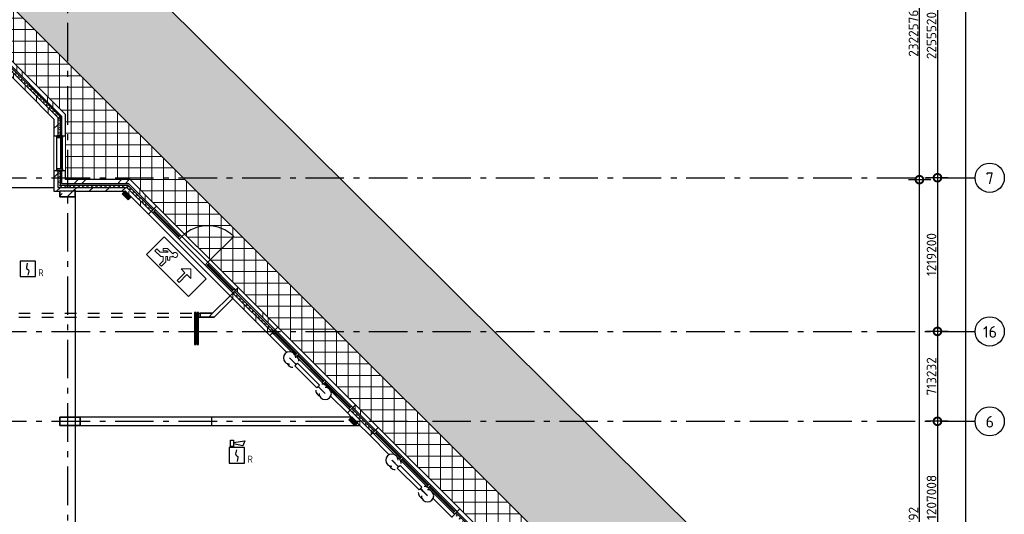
# Model space of a CAD drawing. Header units: millimetres. Extents: x -285236 to 84130, y -470 to 79511.
# Tile 190 of 192: x 39388 to 64984, y 50322 to 63197. Entities that reach past the tile are written whole.
import ezdxf
from ezdxf.enums import TextEntityAlignment as Align

# ---------------------------------------------------------------- set-up
doc = ezdxf.new("R2010")
doc.units = ezdxf.units.MM
doc.linetypes.add('Dash 3mm', pattern=[600, 300, -300])
doc.linetypes.add('NLRS_stramien', pattern=[1650, 1000, -250, 150, -250])
doc.layers.add('EL6511--', color=3, linetype='Continuous')
doc.layers.add('XREF', color=254, linetype='Continuous')
doc.styles.add('ISOCPEUR', font='isocpeur.ttf', dxfattribs={"height": 300})
doc.styles.add('ISOCPEUR_1', font='isocpeur.ttf', dxfattribs={"height": 250})
doc.styles.add('STABICAD-018', font='ISOCP.SHX', dxfattribs={"height": 180})
doc.dimstyles.new('NLRS_2_5mm_mm_bol_continuous_swe', dxfattribs={"dimscale": 304.8, "dimtxt": 0.816914, "dimasz": 1.312336, "dimexe": 0.984252, "dimexo": 0.0625, "dimgap": 0.098425, "dimtad": 1, "dimdec": 0, "dimlfac": 304.8, "dimdsep": 46, "dimtxsty": 'ISOCPEUR_1', "dimblk1": 'DOTSMALL', "dimblk2": 'DOTSMALL', "dimsah": 1, "dimcen": 0.09, "dimdle": 0.984252, "dimazin": 0, "dimtfac": 1, "dimtdec": 4, "dimtix": 1, "dimtmove": 0, "dimatfit": 3, "dimfxl": 0.003229, "dimfxlon": 1, "dimtvp": 1, "dimtolj": 1, "dimtzin": 0, "dimarcsym": 2})
pattern_1 = [(90, (-29491.1, 17321.5), (-800, 7e-13), []), (90, (-29349.7, 17462.9), (-800, 7e-13), [])]
pattern_2 = [(45, (-29773.96, 17038.63), (-212.132, 212.132), [])]

# ---------------------------------------------------------------- blocks, each defined once
blk = doc.blocks.new('_DotSmall')
at = {"color": 0, "linetype": 'ByBlock', "const_width": 0.5}
blk.add_lwpolyline([(-0.0625, 0, 1), (0.0625, 0, 1)], format="xyb", close=True, dxfattribs=at)
blk = doc.blocks.new('*D83')
at = {"layer": 'Defpoints', "color": 0, "lineweight": 100, "transparency": 16777216}
for p in [(63546, 66483), (63246, 59083), (63546, 59083)]:
    blk.add_point(p, dxfattribs=at)
at = {"layer": 'XREF', "color": 0, "lineweight": -2, "transparency": 16777216}
for p, q in [((63246, 66783), (63246, 58783)), ((63527, 66483), (62946, 66483)), ((63527, 59083), (62946, 59083))]:
    blk.add_line(p, q, dxfattribs=at)
at = {"layer": 'XREF', "color": 0, "lineweight": -2, "transparency": 16777216, "xscale": 400, "yscale": 400, "zscale": 400}
for p, rotation in [((63246, 66483), 90), ((63246, 59083), 270)]:
    blk.add_blockref('_DotSmall', p, dxfattribs=dict(at, rotation=rotation))
at = {"layer": 'XREF', "color": 0, "transparency": 16777216, "insert": (63091, 62783), "char_height": 250, "width": 879.14, "attachment_point": 5, "rotation": 90, "style": 'ISOCPEUR_1'}
blk.add_mtext('\\A1;2255520', dxfattribs=at)
blk = doc.blocks.new('*D84')
at = {"layer": 'Defpoints', "color": 0, "lineweight": 100, "transparency": 16777216}
for p in [(63546, 59083), (63246, 55083), (63546, 55083)]:
    blk.add_point(p, dxfattribs=at)
at = {"layer": 'XREF', "color": 0, "lineweight": -2, "transparency": 16777216}
for p, q in [((63246, 59383), (63246, 54783)), ((63527, 59083), (62946, 59083)), ((63527, 55083), (62946, 55083))]:
    blk.add_line(p, q, dxfattribs=at)
at = {"layer": 'XREF', "color": 0, "lineweight": -2, "transparency": 16777216, "xscale": 400, "yscale": 400, "zscale": 400}
for p, rotation in [((63246, 59083), 90), ((63246, 55083), 270)]:
    blk.add_blockref('_DotSmall', p, dxfattribs=dict(at, rotation=rotation))
at = {"layer": 'XREF', "color": 0, "transparency": 16777216, "insert": (63091, 57083), "char_height": 250, "width": 879.14, "attachment_point": 5, "rotation": 90, "style": 'ISOCPEUR_1'}
blk.add_mtext('\\A1;1219200', dxfattribs=at)
blk = doc.blocks.new('*D85')
at = {"layer": 'Defpoints', "color": 0, "lineweight": 100, "transparency": 16777216}
for p in [(63546, 55083), (63246, 52743), (63546, 52743)]:
    blk.add_point(p, dxfattribs=at)
at = {"layer": 'XREF', "color": 0, "lineweight": -2, "transparency": 16777216}
for p, q in [((63246, 55383), (63246, 52443)), ((63527, 55083), (62946, 55083)), ((63527, 52743), (62946, 52743))]:
    blk.add_line(p, q, dxfattribs=at)
at = {"layer": 'XREF', "color": 0, "lineweight": -2, "transparency": 16777216, "xscale": 400, "yscale": 400, "zscale": 400}
for p, rotation in [((63246, 55083), 90), ((63246, 52743), 270)]:
    blk.add_blockref('_DotSmall', p, dxfattribs=dict(at, rotation=rotation))
at = {"layer": 'XREF', "color": 0, "transparency": 16777216, "insert": (63091, 53913), "char_height": 250, "width": 879.14, "attachment_point": 5, "rotation": 90, "style": 'ISOCPEUR_1'}
blk.add_mtext('\\A1;713232', dxfattribs=at)
blk = doc.blocks.new('*D86')
at = {"layer": 'Defpoints', "color": 0, "lineweight": 100, "transparency": 16777216}
for p in [(63546, 52743), (63246, 48783), (63546, 48783)]:
    blk.add_point(p, dxfattribs=at)
at = {"layer": 'XREF', "color": 0, "lineweight": -2, "transparency": 16777216}
for p, q in [((63246, 53043), (63246, 48483)), ((63527, 52743), (62946, 52743)), ((63527, 48783), (62946, 48783))]:
    blk.add_line(p, q, dxfattribs=at)
at = {"layer": 'XREF', "color": 0, "lineweight": -2, "transparency": 16777216, "xscale": 400, "yscale": 400, "zscale": 400}
for p, rotation in [((63246, 52743), 90), ((63246, 48783), 270)]:
    blk.add_blockref('_DotSmall', p, dxfattribs=dict(at, rotation=rotation))
at = {"layer": 'XREF', "color": 0, "transparency": 16777216, "insert": (63091, 50763), "char_height": 250, "width": 850.41, "attachment_point": 5, "rotation": 90, "style": 'ISOCPEUR_1'}
blk.add_mtext('\\A1;1207008', dxfattribs=at)
blk = doc.blocks.new('*D100')
at = {"layer": 'Defpoints', "color": 0, "lineweight": 100, "transparency": 16777216}
for p in [(62477, 59033), (62777, 59033), (62477, 40743)]:
    blk.add_point(p, dxfattribs=at)
at = {"layer": 'XREF', "color": 0, "lineweight": -2, "transparency": 16777216}
for p, q in [((62777, 40443), (62777, 59333)), ((62496, 59033), (63077, 59033)), ((62496, 40743), (63077, 40743))]:
    blk.add_line(p, q, dxfattribs=at)
at = {"layer": 'XREF', "color": 0, "lineweight": -2, "transparency": 16777216, "xscale": 400, "yscale": 400, "zscale": 400}
for p, rotation in [((62777, 59033), 90), ((62777, 40743), 270)]:
    blk.add_blockref('_DotSmall', p, dxfattribs=dict(at, rotation=rotation))
at = {"layer": 'XREF', "color": 0, "transparency": 16777216, "insert": (62622, 49888), "char_height": 250, "width": 999.81, "attachment_point": 5, "rotation": 90, "style": 'ISOCPEUR_1'}
blk.add_mtext('\\A1;5574792', dxfattribs=at)
blk = doc.blocks.new('*D101')
at = {"layer": 'Defpoints', "color": 0, "lineweight": 100, "transparency": 16777216}
for p in [(62477, 66653), (62777, 66653), (62477, 59033)]:
    blk.add_point(p, dxfattribs=at)
at = {"layer": 'XREF', "color": 0, "lineweight": -2, "transparency": 16777216}
for p, q in [((62777, 58733), (62777, 66953)), ((62496, 66653), (63077, 66653)), ((62496, 59033), (63077, 59033))]:
    blk.add_line(p, q, dxfattribs=at)
at = {"layer": 'XREF', "color": 0, "lineweight": -2, "transparency": 16777216, "xscale": 400, "yscale": 400, "zscale": 400}
for p, rotation in [((62777, 66653), 90), ((62777, 59033), 270)]:
    blk.add_blockref('_DotSmall', p, dxfattribs=dict(at, rotation=rotation))
at = {"layer": 'XREF', "color": 0, "transparency": 16777216, "insert": (62622, 62843), "char_height": 250, "width": 850.41, "attachment_point": 5, "rotation": 90, "style": 'ISOCPEUR_1'}
blk.add_mtext('\\A1;2322576', dxfattribs=at)
blk = doc.blocks.new('*D104')
at = {"layer": 'Defpoints', "color": 0, "lineweight": 100, "transparency": 16777216}
for p in [(63677, 66653), (63677, 13309), (63977, 13309)]:
    blk.add_point(p, dxfattribs=at)
at = {"layer": 'XREF', "color": 0, "lineweight": -2, "transparency": 16777216}
for p, q in [((63977, 66953), (63977, 13009)), ((63696, 66653), (64277, 66653)), ((63696, 13309), (64277, 13309))]:
    blk.add_line(p, q, dxfattribs=at)
at = {"layer": 'XREF', "color": 0, "lineweight": -2, "transparency": 16777216, "xscale": 400, "yscale": 400, "zscale": 400}
for p, rotation in [((63977, 66653), 90), ((63977, 13309), 270)]:
    blk.add_blockref('_DotSmall', p, dxfattribs=dict(at, rotation=rotation))
at = {"layer": 'XREF', "color": 0, "transparency": 16777216, "insert": (63822, 39981), "char_height": 250, "width": 1120.48, "attachment_point": 5, "rotation": 90, "style": 'ISOCPEUR_1'}
blk.add_mtext('\\A1;16259251', dxfattribs=at)
blk = doc.blocks.new('VB653ORM')
at = {"color": 0, "linetype": 'Continuous'}
for p, q in [((-2, 2), (-2, -2)), ((2, 2), (-2, 2)), ((2, -2), (2, 2)), ((-2, -2), (2, -2))]:
    blk.add_line(p, q, dxfattribs=at)
blk.add_lwpolyline([(-0.12, 1.47), (-0.34, 0.38, 0.399092), (-0.04, -0.09, -0.403068), (0.25, -0.56), (0.02, -1.6)], format="xyb", dxfattribs=at)
at = {"color": 0, "linetype": 'Continuous', "style": 'STABICAD-018'}
for tag, p in [('CODING1', (-1.22, 12.19)), ('CODING2', (-0.95, 9.73)), ('ARTICLECODE', (0.78, 6.96)), ('FIREPROTECTION_PANEL', (0.78, 4.65)), ('FIREPROTECTION_ZONE', (0.05, 2.88)), ('FIREPROTECTION_HARDWARENUMBER', (5.42, -4.4))]:
    blk.add_attdef(tag, text='', height=1.8, dxfattribs=at).set_placement(p, align=Align.MIDDLE)
blk.add_attdef('TEXT1', (3.46, -3.38), '', height=1.8, dxfattribs=at)
blk = doc.blocks.new('VB655IS2')
at = {"color": 0, "linetype": 'Continuous'}
blk.add_lwpolyline([(-1.67, 2.33), (-1.67, 3.91), (-0.89, 3.91), (-0.89, 2.33)], close=True, dxfattribs=at)
blk.add_lwpolyline([(-0.89, 3.37), (2.06, 3.76), (1.54, 2.45), (-0.89, 2.95)], dxfattribs=at)
blk = doc.blocks.new('*U137')
at = {"color": 0, "linetype": 'Continuous'}
for p, q in [((-2, 2), (-2, -2)), ((2, 2), (-2, 2)), ((2, -2), (2, 2)), ((-2, -2), (2, -2))]:
    blk.add_line(p, q, dxfattribs=at)
blk.add_lwpolyline([(-0.12, 1.47), (-0.34, 0.38, 0.399092), (-0.04, -0.09, -0.403068), (0.25, -0.56), (0.02, -1.6)], format="xyb", dxfattribs=at)
at = {"color": 0, "linetype": 'Continuous', "lineweight": 100}
blk.add_blockref('VB655IS2', (0, 0), dxfattribs=at)
at = {"color": 0, "linetype": 'Continuous', "style": 'STABICAD-018'}
for tag, p in [('CODING1', (-1.22, 12.19)), ('CODING2', (-0.95, 9.73)), ('ARTICLECODE', (0.78, 6.96)), ('FIREPROTECTION_PANEL', (0.78, 4.65)), ('FIREPROTECTION_ZONE', (0.05, 2.88)), ('FIREPROTECTION_HARDWARENUMBER', (5.42, -4.4))]:
    blk.add_attdef(tag, text='', height=1.8, dxfattribs=at).set_placement(p, align=Align.MIDDLE)
blk.add_attdef('TEXT1', (3.46, -3.38), '', height=1.8, dxfattribs=at)

msp = doc.modelspace()

# ---------------------------------------------------------------- hatches: boundary and pattern name
at = {"layer": 'XREF', "lineweight": 9}
h = msp.add_hatch(dxfattribs=at)
h.set_pattern_fill('FP_283', color=256, style=0, pattern_type=2)
h.set_pattern_definition([(37.5, (-29773.96, 17038.63), (4.86394, 133.15754), [3.353, -257.447, 3.353, -264.647, -265]), (37.5, (-29773.96, 17038.63), (4.86394, 133.15754), [-528.8, 3.353, -261.647]), (7.5, (-29773.96, 17038.63), (105.22781, 157.76468), [3.353, -149.447, 3.353, -251.447, -101]), (7.5, (-29773.96, 17038.63), (105.22781, 157.76468), [-407.6, 3.353, -97.647]), (327.5, (-29863.16, 17038.63), (213.52897, -9.02195), [3.353, -96.647, 3.353, -308.647, -414]), (327.5, (-29863.16, 17038.63), (213.52897, -9.02195), [-412, 3.353, -410.647]), (317.5, (-29903.16, 17038.63), (233.27447, 40.042), [3.353, -126.647, 3.353, -203.847, -294]), (317.5, (-29903.16, 17038.63), (233.27447, 40.042), [-337.2, 3.353, -290.647])])
h.paths.add_polyline_path([(39930.4147, 14644.0613), (61666.1861, 36502.2568), (61666.1861, 40441.9735), (37914.1799, 16693.7014), (39756.3443, 14821.0157)])
h.paths.add_polyline_path([(61666.1861, 41056.862), (61666.1861, 45194.8094), (36718.926, 70002.3441), (36661.8121, 73194.6441), (28287.5077, 73194.6441), (34908.1203, 67814.9279), (60661.0059, 42062.0423)])
h = msp.add_hatch(dxfattribs=at)
h.set_pattern_fill('FP_242', color=256, style=0, pattern_type=2)
h.set_pattern_definition([(0, (-29773.96, 17038.63), (0, 300), []), (90, (-29773.96, 17038.63), (-300, 2e-14), [])])
h.paths.add_polyline_path([(33807.6036, 12587.419), (36196.387, 14975.8269), (38317.3744, 12854.506), (39378.118, 13915.0828), (37256.9547, 16036.5796), (61666.1861, 40441.9735), (61666.1861, 41056.862), (34908.1203, 67814.9279), (28834.6643, 67781.0077), (28836.4622, 66652.6047), (34656.2299, 66652.6047), (40577.8696, 60730.965), (40577.8696, 59032.6047), (42258.7023, 59032.6047), (60548.7023, 40742.6047), (42238.7023, 22432.6047), (40577.8696, 22432.6047), (40577.8696, 20800.0563), (33086.418, 13308.6047)])
h = msp.add_hatch(dxfattribs=at)
h.set_pattern_fill('FP_77', color=256, angle=45, style=0, pattern_type=2)
h.set_pattern_definition([(90, (-29491.1, 17321.5), (-800, 7e-13), []), (90, (-29349.7, 17462.9), (-800, 7e-13), [])])
h.paths.add_polyline_path([(40577.8696, 60589.5436), (40577.8696, 60730.965), (38524.8602, 62783.9744), (38454.1495, 62713.2637), (40552.697, 60614.7163)])
h.paths.add_polyline_path([(36513.1414, 64654.2719), (36583.8521, 64724.9825), (34756.2299, 66552.6047), (34614.8086, 66552.6047), (36484.8571, 64682.5561)])
h = msp.add_hatch(dxfattribs=at)
h.set_pattern_fill('FP_78', color=256, angle=45, style=0, pattern_type=2)
h.set_pattern_definition([(90, (-29773.96, 17038.63), (-300, 3e-13), [])])
h.paths.add_polyline_path([(40377.8696, 60506.7009), (40377.8696, 60648.1222), (38383.4388, 62642.5531), (38312.7281, 62571.8424), (40280.9808, 60603.5897)])
h.paths.add_polyline_path([(36371.72, 64512.8505), (36442.4307, 64583.5612), (34673.3872, 66352.6047), (34531.9659, 66352.6047), (35781.9793, 65102.5912)])
h = msp.add_hatch(dxfattribs=at)
h.set_pattern_fill('FP_194', color=256, angle=-300, style=0, pattern_type=2)
h.set_pattern_definition([(195, (37767.05, 63541.78), (-29.852, -111.5264), []), (255, (37685.38, 63623.46), (81.6587, -81.6158), [])])
h.paths.add_polyline_path([(40437.8696, 60588.1222), (40437.8696, 60672.9751), (38425.8652, 62684.9795), (38383.4388, 62642.5531), (40419.291, 60606.7009)])
h.paths.add_polyline_path([(36442.4307, 64583.5612), (36484.8571, 64625.9876), (34658.24, 66452.6047), (34573.3872, 66452.6047), (36371.72, 64654.2719)])
h = msp.add_hatch(dxfattribs=at)
h.set_pattern_fill('FP_6', color=256, angle=45, style=0, pattern_type=2)
h.set_pattern_definition([(45, (-29374, 17038.6), (-565.6854, 565.6854), []), (45, (-29174, 17038.6), (-565.6854, 565.6854), [])])
h.paths.add_polyline_path([(40577.8696, 59032.6047), (40577.8696, 59262.6047), (40477.8696, 59262.6047), (40477.8696, 59032.6047)])
h.paths.add_polyline_path([(40577.8696, 60177.6047), (40577.8696, 60589.5436), (40477.8696, 60689.5436), (40477.8696, 60177.6047)])
h = msp.add_hatch(dxfattribs=at)
h.set_pattern_fill('FP_88', color=256, angle=45, style=0, pattern_type=2)
h.set_pattern_definition(pattern_2)
h.paths.add_polyline_path([(40277.8696, 58832.6047), (40377.8696, 58832.6047), (40377.8696, 59262.6047), (40277.8696, 59262.6047), (40277.8696, 58854.8269)])
h.paths.add_polyline_path([(40277.8696, 60177.6047), (40377.8696, 60177.6047), (40377.8696, 60506.7009), (40277.8696, 60606.7009), (40277.8696, 60602.1598)])
h = msp.add_hatch(dxfattribs=at)
h.set_pattern_fill('FP_181', color=256, angle=60, style=0, pattern_type=2)
h.set_pattern_definition([(150, (40577.87, 59669.65), (-99.97, -57.753), []), (210, (40577.87, 59785.15), (0.03, -115.453), [])])
h.paths.add_polyline_path([(40377.8696, 58892.6047), (40437.8696, 58892.6047), (40437.8696, 59262.6047), (40377.8696, 59262.6047), (40377.8696, 58932.6047)])
h.paths.add_polyline_path([(40437.8696, 60177.6047), (40437.8696, 60588.1222), (40377.8696, 60648.1222), (40377.8696, 60177.6047)])
h = msp.add_hatch(dxfattribs=at)
h.set_pattern_fill('FP_195', color=256, angle=-90, style=0, pattern_type=2)
h.set_pattern_definition([(360, (-29773.96, 17038.63), (8e-14, 300), [])])
h.paths.add_polyline_path([(40465.4196, 59312.6047), (40465.4196, 60127.6047), (40452.9196, 60127.6047), (40452.9196, 59312.6047)])
h = msp.add_hatch(dxfattribs=at)
h.set_pattern_fill('FP_180', color=256, angle=-300, style=0, pattern_type=2)
h.set_pattern_definition([(240, (41268.29, 59032.6), (57.753, -99.97), []), (300, (41152.79, 59032.6), (115.4525, 0.03), [])])
h.paths.add_polyline_path([(42260.7124, 58832.6047), (42200.7124, 58892.6047), (40377.8696, 58892.6047), (40377.8696, 58832.6047), (42258.7023, 58832.6047)])
h = msp.add_hatch(dxfattribs=at)
h.set_pattern_fill('FP_6', color=256, angle=45, style=0, pattern_type=2)
h.set_pattern_definition([(45, (-29374, 17038.6), (-565.6854, 565.6854), []), (45, (-29174, 17038.6), (-565.6854, 565.6854), [])])
h.paths.add_polyline_path([(42358.7023, 58932.6047), (42258.7023, 59032.6047), (40477.8696, 59032.6047), (40477.8696, 58932.6047), (42308.2584, 58932.6047)])
h = msp.add_hatch(dxfattribs=at)
h.set_pattern_fill('FP_32', color=256, angle=45, style=0, pattern_type=2)
h.set_pattern_definition(pattern_1)
h.paths.add_polyline_path([(60407.2809, 40742.6047), (60477.9916, 40813.3154), (60336.5702, 40954.7367), (60265.8595, 40884.026), (60400.492, 40749.3936)])
h.paths.add_polyline_path([(58122.0594, 43027.8262), (58192.7701, 43098.5369), (56963.9905, 44327.3164), (56893.2798, 44256.6057), (58051.3487, 43098.5369)])
h.paths.add_polyline_path([(54771.9595, 46377.9261), (54842.6702, 46448.6368), (54038.6915, 47252.6154), (53967.9808, 47181.9048), (54701.2488, 46448.6368)])
h.paths.add_polyline_path([(51842.5753, 49307.3103), (51913.286, 49378.021), (50830.0476, 50461.2593), (50759.337, 50390.5486), (51771.8646, 49378.021)])
h.paths.add_polyline_path([(48638.0166, 52511.869), (48708.7273, 52582.5796), (48117.8225, 53173.4844), (48047.1118, 53102.7737), (48633.4563, 52516.4293)])
h.paths.add_polyline_path([(46028.0133, 55121.8723), (46098.7239, 55192.583), (45068.389, 56222.918), (44997.6783, 56152.2073), (45957.3026, 55192.583)])
h.paths.add_polyline_path([(42876.358, 58273.5276), (42947.0686, 58344.2383), (42358.7023, 58932.6047), (42217.2809, 58932.6047), (42872.6742, 58277.2114)])
h = msp.add_hatch(dxfattribs=at)
h.set_pattern_fill('FP_88', color=256, angle=45, style=0, pattern_type=2)
h.set_pattern_definition(pattern_2)
h.paths.add_polyline_path([(42266.4315, 58732.6047), (42275.8595, 58732.6047), (42175.8595, 58832.6047), (40277.8696, 58832.6047), (40277.8696, 58732.6047), (42260.7124, 58732.6047)])
h = msp.add_hatch(dxfattribs=at)
h.set_pattern_fill('FP_44', color=256, style=0, pattern_type=2)
h.set_pattern_definition([(45, (-29773.96, 17038.63), (-212.132, 212.132), []), (45, (-29561.83, 17038.63), (-212.132, 212.132), [75, -75])])
h.paths.add_polyline_path([(40827.8696, 58582.6047), (40827.8696, 58732.6047), (40427.8696, 58732.6047), (40427.8696, 58582.6047)])
at = {"layer": 'XREF'}
for points in [[(42205.0071, 58506.4722), (42282.7889, 58584.254), (42134.4382, 58732.6047), (42120.0126, 58732.6047), (42049.4436, 58662.0357), (42155.8595, 58555.6198)], [(48097.1572, 52628.1808), (48174.939, 52705.9625), (48019.3755, 52861.526), (47941.5938, 52783.7443), (48018.8276, 52706.5105)]]:
    msp.add_hatch(color=256, dxfattribs=at).paths.add_polyline_path(points)
at = {"layer": 'XREF', "lineweight": 9}
h = msp.add_hatch(dxfattribs=at)
h.set_pattern_fill('FP_78', color=256, angle=45, style=0, pattern_type=2)
h.set_pattern_definition([(90, (-29773.96, 17038.63), (-300, 3e-13), [])])
h.paths.add_polyline_path([(57980.638, 42886.4048), (58051.3487, 42957.1155), (56822.5692, 44185.8951), (56751.8585, 44115.1844), (57773.0394, 43094.0034)])
h.paths.add_polyline_path([(54630.5381, 46236.5047), (54701.2488, 46307.2154), (53897.2701, 47111.1941), (53826.5595, 47040.4834), (54014.6949, 46852.348), (54021.6242, 46859.2773), (54177.1877, 46703.7138), (54170.2584, 46696.7845), (54489.1168, 46377.9261)])
h.paths.add_polyline_path([(51701.1539, 49165.8889), (51771.8646, 49236.5996), (50688.6263, 50319.8379), (50617.9156, 50249.1273), (51646.4932, 49220.5497)])
h.paths.add_polyline_path([(48496.5953, 52370.4476), (48567.3059, 52441.1583), (47976.4012, 53032.0631), (47905.6905, 52961.3524), (48012.4462, 52854.5967), (48019.3755, 52861.526), (48174.939, 52705.9625), (48168.0097, 52699.0332), (48355.1739, 52511.869)])
h.paths.add_polyline_path([(45886.5919, 54980.451), (45957.3026, 55051.1616), (44926.9676, 56081.4966), (44856.2569, 56010.7859), (45815.8812, 55051.1616)])
h.paths.add_polyline_path([(42734.9366, 58132.1063), (42805.6473, 58202.8169), (42275.8595, 58732.6047), (42134.4382, 58732.6047), (42275.391, 58591.6519)])
h = msp.add_hatch(dxfattribs=at)
h.set_pattern_fill('FP_219', color=256, angle=-300, style=0, pattern_type=2)
h.set_pattern_definition([(195, (51447.64, 49843.67), (-29.852, -111.52644), []), (255, (51365.97, 49925.34), (81.6587, -81.6158), [])])
h.paths.add_polyline_path([(60265.8595, 40742.6047), (60308.286, 40785.0311), (60237.5753, 40855.7418), (60195.1489, 40813.3154), (60259.0706, 40749.3936)])
h.paths.add_polyline_path([(58051.3487, 42957.1155), (58093.7751, 42999.5419), (56864.9956, 44228.3215), (56822.5692, 44185.8951), (57980.638, 43027.8262)])
h.paths.add_polyline_path([(54701.2488, 46307.2154), (54743.6752, 46349.6418), (53939.6966, 47153.6205), (53897.2701, 47111.1941), (54630.5381, 46377.9261)])
h.paths.add_polyline_path([(51771.8646, 49236.5996), (51814.291, 49279.026), (50731.0527, 50362.2643), (50688.6263, 50319.8379), (51701.1539, 49307.3103)])
h.paths.add_polyline_path([(48567.3059, 52441.1583), (48609.7323, 52483.5847), (48018.8276, 53074.4895), (47976.4012, 53032.0631), (48496.5953, 52511.869)])
h.paths.add_polyline_path([(45957.3026, 55051.1616), (45999.729, 55093.588), (44969.394, 56123.923), (44926.9676, 56081.4966), (45914.8762, 55093.588)])
h.paths.add_polyline_path([(42805.6473, 58202.8169), (42848.0737, 58245.2433), (42260.7124, 58832.6047), (42175.8595, 58832.6047), (42734.9366, 58273.5276)])
h = msp.add_hatch(dxfattribs=at)
h.set_pattern_fill('FP_32', color=256, angle=45, style=0, pattern_type=2)
h.set_pattern_definition(pattern_1)
h.paths.add_polyline_path([(44402.6683, 55457.1973), (44444.0897, 55457.1973), (44926.9676, 55940.0752), (44856.2569, 56010.7859), (44302.6683, 55457.1973)])

# ---------------------------------------------------------------- linework, layer by layer
at = {"layer": 'XREF', "linetype": 'NLRS_stramien'}
for p, q in [((40627.8696, 77962.7572), (40627.8696, 8370.0218)), ((-47232.6128, 59082.6047), (64223.889, 59082.6047)), ((-47232.6128, 55082.6047), (64223.889, 55082.6047)), ((-47232.6128, 52742.6047), (64223.889, 52742.6047))]:
    msp.add_line(p, q, dxfattribs=at)
at = {"layer": 'XREF'}
for p, q in [((36718.926, 70002.3441), (61666.1861, 45194.8094)), ((61666.1861, 41056.862), (34908.1203, 67814.9279)), ((40577.8696, 60730.965), (38524.8602, 62783.9744)), ((38312.7281, 62571.8424), (40277.8696, 60606.7009)), ((40577.8696, 60177.6047), (40577.8696, 60730.965)), ((40277.8696, 60606.7009), (40277.8696, 60177.6047)), ((40277.8696, 60177.6047), (40577.8696, 60177.6047)), ((40352.8696, 59312.6047), (40352.8696, 60127.6047)), ((40502.8696, 59312.6047), (40502.8696, 60127.6047)), ((40577.8696, 59262.6047), (40277.8696, 59262.6047)), ((40277.8696, 59262.6047), (40277.8696, 58732.6047)), ((40577.8696, 59032.6047), (40577.8696, 59262.6047)), ((42258.7023, 59032.6047), (40577.8696, 59032.6047)), ((42947.0686, 58344.2383), (42258.7023, 59032.6047)), ((36777.8696, 58832.6047), (40277.8696, 58832.6047)), ((40277.8696, 58732.6047), (40427.8696, 58732.6047)), ((40827.8696, 58732.6047), (40427.8696, 58732.6047)), ((40827.8696, 58762.6047), (40827.8696, 22732.6047)), ((40827.8696, 58732.6047), (42120.0126, 58732.6047)), ((42134.4382, 58732.6047), (42120.0126, 58732.6047)), ((42134.4382, 58732.6047), (42734.9366, 58132.1063)), ((42734.9366, 58132.1063), (42947.0686, 58344.2383)), ((43500.2315, 57518.5429), (42846.1577, 58172.6167)), ((43570.9422, 57589.2536), (42916.8684, 58243.3274)), ((44207.3383, 56811.4361), (43535.5868, 57483.1876)), ((44278.0489, 56882.1468), (43606.2975, 57553.8983)), ((44278.6146, 56882.7125), (44950.3661, 57554.4639)), ((44967.4781, 56192.7177), (44313.4043, 56846.7915)), ((44896.7674, 56122.007), (44242.6936, 56776.0808)), ((45068.389, 56222.918), (44856.2569, 56010.7859)), ((46098.7239, 55192.583), (45068.389, 56222.918)), ((44926.9676, 55940.0752), (45886.5919, 54980.451)), ((43972.3696, 55572.1973), (43932.3696, 55572.1973)), ((43932.3696, 55572.1973), (43932.3696, 54738.864)), ((43972.3696, 54738.864), (43972.3696, 55572.1973)), ((44037.3696, 55572.1973), (43997.3696, 55572.1973)), ((43997.3696, 55572.1973), (43997.3696, 54738.864)), ((44037.3696, 54738.864), (44037.3696, 55572.1973)), ((45886.5919, 54980.451), (46098.7239, 55192.583)), ((46614.4991, 54533.9434), (46062.6471, 55085.7955)), ((46472.72, 54534.3012), (45991.9364, 55015.0848)), ((43932.3696, 54738.864), (43972.3696, 54738.864)), ((43997.3696, 54738.864), (44037.3696, 54738.864)), ((46403.8736, 54392.4586), (46516.1268, 54280.2054)), ((46560.2655, 54236.0667), (46416.2215, 54380.1107)), ((46560.2655, 54236.0667), (46516.1268, 54280.2054)), ((46516.1268, 54280.2054), (46560.2655, 54236.0667)), ((47250.8952, 53756.126), (46630.5691, 54376.4521)), ((47321.6059, 53826.8367), (46649.8544, 54498.5881)), ((46542.5878, 54183.0337), (46613.2985, 54253.7444)), ((47108.2732, 53617.3483), (46542.5878, 54183.0337)), ((46567.3366, 54243.1378), (46553.1944, 54228.9956)), ((46553.1944, 54228.9956), (46570.8721, 54211.318)), ((46585.0142, 54225.4601), (46567.3366, 54243.1378)), ((46613.2985, 54253.7444), (47178.9839, 53688.0589)), ((48011.035, 53137.4076), (47356.9612, 53791.4813)), ((47178.9839, 53688.0589), (47108.2732, 53617.3483)), ((47136.5575, 53645.6325), (47154.2352, 53627.9549)), ((47168.3773, 53642.097), (47150.6996, 53659.7747)), ((47154.2352, 53627.9549), (47168.3773, 53642.097)), ((47161.3062, 53635.0259), (47318.0438, 53478.2884)), ((47161.3062, 53635.0259), (47218.1384, 53578.1937)), ((47218.1384, 53578.1937), (47161.3062, 53635.0259)), ((47330.3916, 53465.9405), (47218.1384, 53578.1937)), ((47314.3852, 53692.636), (47286.2505, 53720.7706)), ((47399.238, 53607.7832), (47387.3815, 53619.6397)), ((47940.3243, 53066.6969), (47472.2343, 53534.7869)), ((48117.8225, 53173.4844), (47905.6905, 52961.3524)), ((48708.7273, 52582.5796), (48117.8225, 53173.4844)), ((48014.4382, 52852.6047), (40827.8696, 52852.6047)), ((44374.1408, 52852.6047), (44374.1408, 52632.6047)), ((47905.6905, 52961.3524), (48012.4462, 52854.5967)), ((40827.8696, 52632.6047), (48234.4382, 52632.6047)), ((48168.0097, 52699.0332), (48496.5953, 52370.4476)), ((48496.5953, 52370.4476), (48708.7273, 52582.5796)), ((49331.7242, 51826.7183), (48677.6504, 52480.7921)), ((49160.8343, 51856.1869), (48606.9398, 52410.0814)), ((49064.9878, 51731.3443), (49177.241, 51619.0911)), ((49221.3797, 51574.9525), (49077.3357, 51718.9965)), ((49245.6871, 51771.3341), (49189.8304, 51827.1908)), ((49968.1203, 51048.9009), (49296.3689, 51720.6523)), ((50038.831, 51119.6115), (49367.0795, 51791.363)), ((49221.3797, 51574.9525), (49177.241, 51619.0911)), ((49177.241, 51619.0911), (49221.3797, 51574.9525)), ((49203.702, 51521.9195), (49274.4127, 51592.6301)), ((49769.3875, 50956.234), (49203.702, 51521.9195)), ((49228.4508, 51582.0235), (49214.3087, 51567.8814)), ((49214.3087, 51567.8814), (49231.9863, 51550.2037)), ((49246.1285, 51564.3459), (49228.4508, 51582.0235)), ((49274.4127, 51592.6301), (49840.0982, 51026.9447)), ((49840.0982, 51026.9447), (49769.3875, 50956.234)), ((49797.6717, 50984.5183), (49815.3494, 50966.8406)), ((49829.4916, 50980.9828), (49811.8139, 50998.6604)), ((49815.3494, 50966.8406), (49829.4916, 50980.9828)), ((49822.4205, 50973.9117), (49979.158, 50817.1742)), ((49822.4205, 50973.9117), (49879.2527, 50917.0795)), ((49879.2527, 50917.0795), (49822.4205, 50973.9117)), ((50087.3523, 50929.6688), (50031.4956, 50985.5256)), ((50728.2601, 50430.1824), (50074.1863, 51084.2562)), ((49991.5059, 50804.8263), (49879.2527, 50917.0795)), ((50657.5494, 50359.4718), (50116.3484, 50900.6728)), ((50830.0476, 50461.2593), (50617.9156, 50249.1273)), ((51913.286, 49378.021), (50830.0476, 50461.2593))]:
    msp.add_line(p, q, dxfattribs=at)
at = {"layer": 'XREF', "lineweight": 25}
for p, q in [((38454.1495, 62713.2637), (40477.8696, 60689.5436)), ((38383.4388, 62642.5531), (40377.8696, 60648.1222)), ((38425.8652, 62684.9795), (40437.8696, 60672.9751)), ((40437.8696, 60672.9751), (40437.8696, 60177.6047)), ((40477.8696, 60689.5436), (40477.8696, 60177.6047)), ((40377.8696, 60648.1222), (40377.8696, 60177.6047)), ((40377.8696, 59262.6047), (40377.8696, 58832.6047)), ((40437.8696, 59262.6047), (40437.8696, 58892.6047)), ((40477.8696, 59262.6047), (40477.8696, 58932.6047)), ((40437.8696, 58892.6047), (42200.7124, 58892.6047)), ((40477.8696, 58932.6047), (42217.2809, 58932.6047)), ((42848.0737, 58245.2433), (42200.7124, 58892.6047)), ((42876.358, 58273.5276), (42217.2809, 58932.6047)), ((40377.8696, 58832.6047), (42175.8595, 58832.6047)), ((42805.6473, 58202.8169), (42175.8595, 58832.6047)), ((45957.3026, 55051.1616), (44926.9676, 56081.4966)), ((45999.729, 55093.588), (44969.394, 56123.923)), ((46028.0133, 55121.8723), (44997.6783, 56152.2073)), ((44926.9676, 55940.0752), (44856.2569, 56010.7859)), ((44302.6683, 55457.1973), (44402.6683, 55557.1973)), ((48567.3059, 52441.1583), (47976.4012, 53032.0631)), ((48609.7323, 52483.5847), (48018.8276, 53074.4895)), ((48638.0166, 52511.869), (48047.1118, 53102.7737)), ((51814.291, 49279.026), (50731.0527, 50362.2643)), ((51842.5753, 49307.3103), (50759.337, 50390.5486))]:
    msp.add_line(p, q, dxfattribs=at)
at = {"layer": 'XREF', "lineweight": 13}
for p, q in [((40277.8696, 59262.6047), (40277.8696, 60177.6047)), ((40577.8696, 60177.6047), (40577.8696, 59262.6047)), ((40427.8696, 58732.6047), (40827.8696, 58732.6047)), ((42120.0126, 58732.6047), (42134.4382, 58732.6047)), ((44856.2569, 56010.7859), (42734.9366, 58132.1063)), ((42947.0686, 58344.2383), (45068.389, 56222.918)), ((43141.1138, 57547.3913), (42681.4735, 57087.751)), ((43141.1138, 57547.3913), (42681.4735, 57087.751)), ((44235.5928, 56452.9123), (43141.1138, 57547.3913)), ((44235.5928, 56452.9123), (43141.1138, 57547.3913)), ((42681.4735, 57087.751), (43775.9525, 55993.272)), ((42681.4735, 57087.751), (43775.9525, 55993.272)), ((42904.8297, 57180.5799), (42955.0764, 57230.8267)), ((43054.9595, 57030.4501), (42904.8297, 57180.5799)), ((42955.0764, 57230.8267), (43041.7576, 57144.1455)), ((43041.7576, 57144.1455), (43248.9628, 57144.1455)), ((43116.594, 57181.4626), (43116.594, 57238.3103)), ((43116.594, 57238.3103), (43233.8206, 57238.3103)), ((43211.6457, 57181.4626), (43116.594, 57181.4626)), ((43248.9628, 57144.1455), (43211.6457, 57181.4626)), ((43233.8206, 57238.3103), (43370.0753, 57102.0556)), ((43021.4834, 56828.1358), (43116.594, 56923.2464)), ((43071.7302, 56777.8891), (43021.4834, 56828.1358)), ((43116.594, 57030.4501), (43054.9595, 57030.4501)), ((43187.6536, 56893.8125), (43071.7302, 56777.8891)), ((43116.594, 56923.2464), (43116.594, 57030.4501)), ((43233.8206, 57030.4501), (43187.6536, 57030.4501)), ((43187.6536, 57030.4501), (43187.6536, 56893.8125)), ((43233.8206, 56938.4952), (43233.8206, 57030.4501)), ((43290.6683, 56938.4952), (43233.8206, 56938.4952)), ((43352.8388, 57025.0074), (43290.6683, 57025.0074)), ((43290.6683, 57025.0074), (43290.6683, 56938.4952)), ((43370.0753, 57042.2439), (43352.8388, 57025.0074)), ((43483.0361, 56409.5044), (43684.0231, 56610.4914)), ((43684.0231, 56610.4914), (43583.5296, 56710.9849)), ((43583.5296, 56710.9849), (43834.7633, 56710.9849)), ((43834.7633, 56710.9849), (43834.7633, 56459.7511)), ((43533.2828, 56359.2576), (43483.0361, 56409.5044)), ((43734.2698, 56560.2446), (43533.2828, 56359.2576)), ((43834.7633, 56459.7511), (43734.2698, 56560.2446)), ((43775.9525, 55993.272), (44235.5928, 56452.9123)), ((43775.9525, 55993.272), (44235.5928, 56452.9123)), ((46098.7239, 55192.583), (48117.8225, 53173.4844)), ((46333.4111, 54533.6318), (45886.5919, 54980.451)), ((47905.6905, 52961.3524), (47471.6211, 53395.4218)), ((48708.7273, 52582.5796), (50830.0476, 50461.2593)), ((48994.5253, 51872.5175), (48496.5953, 52370.4476)), ((50617.9156, 50249.1273), (50132.6791, 50734.3638))]:
    msp.add_line(p, q, dxfattribs=at)
at = {"layer": 'XREF', "lineweight": 35}
for p, q in [((40352.8696, 60177.6047), (40352.8696, 60127.6047)), ((40502.8696, 60177.6047), (40352.8696, 60177.6047)), ((40502.8696, 60127.6047), (40502.8696, 60177.6047)), ((40352.8696, 60127.6047), (40502.8696, 60127.6047)), ((40452.9196, 60127.6047), (40452.9196, 59312.6047)), ((40465.4196, 60127.6047), (40452.9196, 60127.6047)), ((40465.4196, 59312.6047), (40465.4196, 60127.6047)), ((40452.9196, 59312.6047), (40465.4196, 59312.6047)), ((40427.8696, 58732.6047), (40427.8696, 58582.6047)), ((40827.8696, 58582.6047), (40827.8696, 58732.6047)), ((42120.0126, 58732.6047), (42049.4436, 58662.0357)), ((42049.4436, 58662.0357), (42205.0071, 58506.4722)), ((42282.7889, 58584.254), (42134.4382, 58732.6047)), ((40427.8696, 58582.6047), (40827.8696, 58582.6047)), ((42205.0071, 58506.4722), (42282.7889, 58584.254)), ((42881.5131, 58278.6827), (42810.8024, 58207.972)), ((42810.8024, 58207.972), (42846.1577, 58172.6167)), ((42846.1577, 58172.6167), (42916.8684, 58243.3274)), ((42890.3519, 58216.8109), (42872.6742, 58199.1332)), ((42872.6742, 58199.1332), (43526.748, 57545.0594)), ((42916.8684, 58243.3274), (42881.5131, 58278.6827)), ((43544.4257, 57562.7371), (42890.3519, 58216.8109)), ((43526.748, 57545.0594), (43544.4257, 57562.7371)), ((44286.8878, 56820.275), (44269.2101, 56802.5973)), ((44269.2101, 56802.5973), (44923.2839, 56148.5235)), ((44940.9616, 56166.2012), (44286.8878, 56820.275)), ((44923.2839, 56148.5235), (44940.9616, 56166.2012)), ((44856.2569, 56010.7859), (44402.6683, 55557.1973)), ((44444.0897, 55457.1973), (44926.9676, 55940.0752)), ((44402.6683, 55557.1973), (44082.3696, 55557.1973)), ((44082.3696, 55557.1973), (44082.3696, 55457.1973)), ((44082.3696, 55457.1973), (44444.0897, 55457.1973)), ((46027.2917, 55121.1508), (45956.5811, 55050.4401)), ((45956.5811, 55050.4401), (45991.9364, 55015.0848)), ((45991.9364, 55015.0848), (46062.6471, 55085.7955)), ((46036.1306, 55059.279), (46018.4529, 55041.6013)), ((46018.4529, 55041.6013), (46570.3049, 54489.7493)), ((46062.6471, 55085.7955), (46027.2917, 55121.1508)), ((46587.9826, 54507.4269), (46036.1306, 55059.279)), ((46570.3049, 54489.7493), (46587.9826, 54507.4269)), ((46623.3379, 54472.0716), (46605.6603, 54454.3939)), ((46605.6603, 54454.3939), (47277.4117, 53782.6425)), ((47295.0894, 53800.3202), (46623.3379, 54472.0716)), ((47277.4117, 53782.6425), (47295.0894, 53800.3202)), ((47330.4447, 53764.9648), (47312.767, 53747.2872)), ((47984.5185, 53110.891), (47330.4447, 53764.9648)), ((47312.767, 53747.2872), (47966.8408, 53093.2134)), ((47966.8408, 53093.2134), (47984.5185, 53110.891)), ((40962.3988, 52852.6047), (40427.8696, 52852.6047)), ((40427.8696, 52852.6047), (40427.8696, 52632.6047)), ((40962.3988, 52632.6047), (40962.3988, 52852.6047)), ((48019.3755, 52861.526), (47941.5938, 52783.7443)), ((47941.5938, 52783.7443), (48097.1572, 52628.1808)), ((48174.939, 52705.9625), (48019.3755, 52861.526)), ((40427.8696, 52632.6047), (40962.3988, 52632.6047)), ((48097.1572, 52628.1808), (48174.939, 52705.9625)), ((48642.2951, 52516.1474), (48571.5844, 52445.4368)), ((48606.9398, 52410.0814), (48677.6504, 52480.7921)), ((48677.6504, 52480.7921), (48642.2951, 52516.1474)), ((48571.5844, 52445.4368), (48606.9398, 52410.0814)), ((48651.1339, 52454.2756), (48633.4563, 52436.5979)), ((48633.4563, 52436.5979), (49287.53, 51782.5242)), ((49305.2077, 51800.2018), (48651.1339, 52454.2756)), ((49287.53, 51782.5242), (49305.2077, 51800.2018)), ((49340.563, 51764.8465), (49322.8854, 51747.1688)), ((49322.8854, 51747.1688), (49994.6368, 51075.4174)), ((50012.3145, 51093.095), (49340.563, 51764.8465)), ((49994.6368, 51075.4174), (50012.3145, 51093.095)), ((50047.6698, 51057.7397), (50029.9922, 51040.062)), ((50029.9922, 51040.062), (50684.0659, 50385.9883)), ((50701.7436, 50403.6659), (50047.6698, 51057.7397)), ((50684.0659, 50385.9883), (50701.7436, 50403.6659))]:
    msp.add_line(p, q, dxfattribs=at)
at = {"layer": 'XREF', "lineweight": 35, "extrusion": (0, 0, -1)}
for p, q in [((40352.8696, 59312.6047), (40352.8696, 59262.6047)), ((40502.8696, 59312.6047), (40352.8696, 59312.6047)), ((40352.8696, 59262.6047), (40502.8696, 59262.6047)), ((40502.8696, 59262.6047), (40502.8696, 59312.6047)), ((43570.9422, 57589.2536), (43500.2315, 57518.5429)), ((43500.2315, 57518.5429), (43535.5868, 57483.1876)), ((43535.5868, 57483.1876), (43606.2975, 57553.8983)), ((43606.2975, 57553.8983), (43570.9422, 57589.2536)), ((44278.0489, 56882.1468), (44207.3383, 56811.4361)), ((44242.6936, 56776.0808), (44313.4043, 56846.7915)), ((44313.4043, 56846.7915), (44278.0489, 56882.1468)), ((44207.3383, 56811.4361), (44242.6936, 56776.0808)), ((44967.4781, 56192.7177), (44896.7674, 56122.007)), ((44896.7674, 56122.007), (44932.1227, 56086.6517)), ((44932.1227, 56086.6517), (45002.8334, 56157.3624)), ((45002.8334, 56157.3624), (44967.4781, 56192.7177)), ((46614.4991, 54533.9434), (46543.7884, 54463.2328)), ((46649.8544, 54498.5881), (46614.4991, 54533.9434)), ((46543.7884, 54463.2328), (46579.1438, 54427.8774)), ((46579.1438, 54427.8774), (46649.8544, 54498.5881)), ((47321.6059, 53826.8367), (47250.8952, 53756.126)), ((47250.8952, 53756.126), (47286.2505, 53720.7706)), ((47286.2505, 53720.7706), (47356.9612, 53791.4813)), ((47356.9612, 53791.4813), (47321.6059, 53826.8367)), ((48011.035, 53137.4076), (47940.3243, 53066.6969)), ((47940.3243, 53066.6969), (47975.6796, 53031.3415)), ((47975.6796, 53031.3415), (48046.3903, 53102.0522)), ((48046.3903, 53102.0522), (48011.035, 53137.4076)), ((49331.7242, 51826.7183), (49261.0135, 51756.0077)), ((49261.0135, 51756.0077), (49296.3689, 51720.6523)), ((49296.3689, 51720.6523), (49367.0795, 51791.363)), ((49367.0795, 51791.363), (49331.7242, 51826.7183)), ((50038.831, 51119.6115), (49968.1203, 51048.9009)), ((49968.1203, 51048.9009), (50003.4757, 51013.5455)), ((50003.4757, 51013.5455), (50074.1863, 51084.2562)), ((50074.1863, 51084.2562), (50038.831, 51119.6115)), ((50728.2601, 50430.1824), (50657.5494, 50359.4718)), ((50763.6154, 50394.8271), (50728.2601, 50430.1824)), ((50657.5494, 50359.4718), (50692.9048, 50324.1164)), ((50692.9048, 50324.1164), (50763.6154, 50394.8271))]:
    msp.add_line(p, q, dxfattribs=at)
at = {"layer": 'XREF', "linetype": 'Dash 3mm', "lineweight": 25}
for p, q in [((39362.3696, 55557.1973), (43932.3696, 55557.1973)), ((43972.3696, 55557.1973), (43997.3696, 55557.1973)), ((44037.3696, 55557.1973), (44082.3696, 55557.1973)), ((39362.3696, 55457.1973), (43932.3696, 55457.1973)), ((43972.3696, 55457.1973), (43997.3696, 55457.1973)), ((44037.3696, 55457.1973), (44082.3696, 55457.1973))]:
    msp.add_line(p, q, dxfattribs=at)
at = {"layer": 'XREF'}
for centre in [(64603.889, 59082.6047), (64603.889, 55082.6047), (64603.889, 52742.6047)]:
    msp.add_circle(centre, 380, dxfattribs=at)
for centre, radius, start, end in [((44278.6146, 56882.7125), 950, 45, 135), ((46403.8736, 54392.4586), 158.75, 45, 135), ((46403.8736, 54392.4586), 158.75, 135, 225), ((46403.8736, 54392.4586), 158.75, 225, 270), ((46403.8736, 54392.4586), 158.75, 26.94327742, 45), ((46403.8736, 54392.4586), 158.75, 0, 25.87516254), ((46488.7264, 54307.6058), 158.75, 64.59702048, 67.40593759), ((46488.7264, 54307.6058), 158.75, 45, 52.74584304), ((46488.7264, 54307.6058), 158.75, 0, 45), ((46488.7264, 54307.6058), 158.75, 202.59406241, 225), ((46488.7264, 54307.6058), 158.75, 225, 270), ((47245.5388, 53550.7934), 158.75, 180, 225), ((47245.5388, 53550.7934), 158.75, 45, 90), ((47330.3916, 53465.9405), 158.75, 45, 90), ((47245.5388, 53550.7934), 158.75, 22.59406241, 45), ((47330.3916, 53465.9405), 158.75, 315, 45), ((47245.5388, 53550.7934), 158.75, 225, 247.40593759), ((47330.3916, 53465.9405), 158.75, 180, 225), ((47330.3916, 53465.9405), 158.75, 225, 315), ((49064.9878, 51731.3443), 158.75, 135, 225), ((49064.9878, 51731.3443), 158.75, 45, 135), ((49064.9878, 51731.3443), 158.75, 0, 45), ((49149.8407, 51646.4915), 158.75, 45, 67.40593759), ((49149.8407, 51646.4915), 158.75, 0, 37.51476437), ((49064.9878, 51731.3443), 158.75, 225, 270), ((49149.8407, 51646.4915), 158.75, 202.59406241, 225), ((49149.8407, 51646.4915), 158.75, 225, 270), ((49906.6531, 50889.6791), 158.75, 52.4852353, 90), ((49991.5059, 50804.8263), 158.75, 45, 90), ((49906.6531, 50889.6791), 158.75, 45, 51.98126819), ((49906.6531, 50889.6791), 158.75, 22.59406241, 45), ((49906.6531, 50889.6791), 158.75, 180, 225), ((49906.6531, 50889.6791), 158.75, 225, 247.40593759), ((49991.5059, 50804.8263), 158.75, 180, 225), ((49991.5059, 50804.8263), 158.75, 225, 315), ((49991.5059, 50804.8263), 158.75, 315, 45)]:
    msp.add_arc(centre, radius, start, end, dxfattribs=at)
at = {"layer": 'XREF', "lineweight": 13}
msp.add_arc((43429.9061, 57072.1498), 66.8886, 206.5577374, 153.4422626, dxfattribs=at)

# ---------------------------------------------------------------- block references
at = {"layer": 'EL6511--', "linetype": 'Continuous', "lineweight": 100}
ref = msp.add_blockref('VB653ORM', (39597.1426, 56710.5065), dxfattribs=dict(at, xscale=100, yscale=100, zscale=100))
ref.add_attrib('TEXT1', 'R', (39875.1426, 56520.5065), dxfattribs={"layer": '0', "color": 1, "linetype": 'Continuous', "lineweight": 100, "height": 180, "style": 'STABICAD-018'})
ref = msp.add_blockref('*U137', (45034.8069, 51857.7841), dxfattribs=dict(at, xscale=100, yscale=100, zscale=100))
ref.add_attrib('TEXT1', 'R', (45312.8069, 51667.7841), dxfattribs={"layer": '0', "color": 1, "linetype": 'Continuous', "lineweight": 100, "height": 180, "style": 'STABICAD-018'})

# ---------------------------------------------------------------- texts
at = {"layer": 'XREF', "char_height": 300, "attachment_point": 1, "style": 'ISOCPEUR'}
for s, insert, width in [('\\fISOCPEUR|b0|i0|c238|p34|;7', (64499.2157, 59220.5497), 248.523125), ('16', (64426.7157, 55220.5497), 424.894375), ('\\fISOCPEUR|b0|i0|c238|p34|;6', (64499.2157, 52880.5497), 248.523125)]:
    msp.add_mtext(s, dxfattribs=dict(at, insert=insert, width=width))

# ---------------------------------------------------------------- dimensions: what is measured, and where the dimension line sits
at = {"layer": 'XREF'}
for base, p1, p2, override, picture, middle in [((62776.7978, 66652.6047), (62476.7978, 59032.6047), (62476.7978, 66652.6047), {"dimpost": '<>', "dimfxl": 7620}, '*D101', (62621.7978, 62842.6047)), ((63976.7978, 13308.6047), (63676.7978, 66652.6047), (63676.7978, 13308.6047), {"dimpost": '<>', "dimfxl": 53344}, '*D104', (63821.7978, 39980.6047)), ((63245.9794, 59082.6047), (63545.9794, 66482.6047), (63545.9794, 59082.6047), {"dimpost": '<>', "dimfxl": 7400}, '*D83', (63090.9794, 62782.6047)), ((62776.7978, 59032.6047), (62476.7978, 40742.6047), (62476.7978, 59032.6047), {"dimpost": '<>', "dimfxl": 18290}, '*D100', (62621.7978, 49887.6047)), ((63245.9794, 55082.6047), (63545.9794, 59082.6047), (63545.9794, 55082.6047), {"dimpost": '<>', "dimfxl": 4000}, '*D84', (63090.9794, 57082.6047)), ((63245.9794, 52742.6047), (63545.9794, 55082.6047), (63545.9794, 52742.6047), {"dimpost": '<>', "dimfxl": 2340}, '*D85', (63090.9794, 53912.6047)), ((63245.9794, 48782.6047), (63545.9794, 52742.6047), (63545.9794, 48782.6047), {"dimpost": '<>', "dimfxl": 3960}, '*D86', (63090.9794, 50762.6047))]:
    dim = msp.add_linear_dim(base=base, p1=p1, p2=p2, angle=90, dimstyle='NLRS_2_5mm_mm_bol_continuous_swe', override=override, dxfattribs=at)
    dim.commit()
    dim.dimension.update_dxf_attribs({"geometry": picture, "text_midpoint": middle})

doc.saveas('drawing.dxf')
